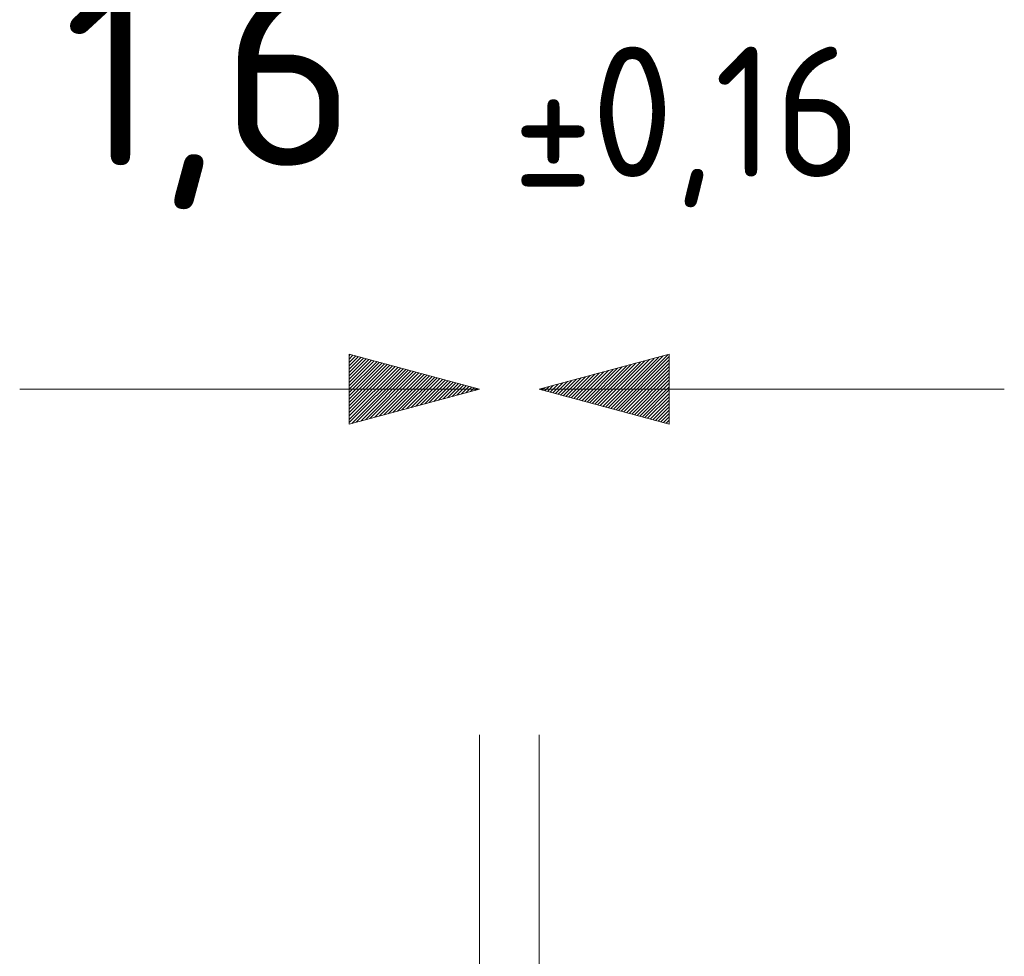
# Model space of a CAD drawing. Header units: inches. Extents: x 513 to 854, y 267 to 501.
# Tile 214 of 214: x 827 to 854, y 476 to 501. Entities that reach past the tile are written whole.
import ezdxf

# ---------------------------------------------------------------- set-up
doc = ezdxf.new("R2010")
doc.units = ezdxf.units.IN
doc.header["$MEASUREMENT"] = 0
for name, pattern in [('AI-Linetype-26', [25.719999, 12.86, -12.86]), ('AI-Linetype-27', [25.719999, 12.86, -12.86]), ('AI-Linetype-28', [25.719999, 12.86, -12.86]), ('AI-Linetype-29', [25.719999, 12.86, -12.86])]:
    doc.linetypes.add(name, pattern=pattern)
doc.layers.add('1', color=7, linetype='Continuous')
doc.layers.add('Top', color=7, linetype='Continuous')

# ---------------------------------------------------------------- blocks, each defined once
blk = doc.blocks.new('block 4409')
at = {"layer": '1', "color": 193, "linetype": 'AI-Linetype-26', "lineweight": 18, "true_color": 0x9966cc}
blk.add_lwpolyline([(841.402, 490.803), (853.902, 490.803)], dxfattribs=at)
blk = doc.blocks.new('block 4410')
at = {"layer": '1', "color": 193, "linetype": 'AI-Linetype-27', "lineweight": 18, "true_color": 0x9966cc}
blk.add_lwpolyline([(839.802, 490.803), (827.451, 490.803)], dxfattribs=at)
blk = doc.blocks.new('block 4411')
at = {"layer": '1', "color": 193, "linetype": 'AI-Linetype-28', "lineweight": 18, "true_color": 0x9966cc}
blk.add_lwpolyline([(841.402, 468.66), (841.402, 492.803)], dxfattribs=at)
blk = doc.blocks.new('block 4412')
at = {"layer": '1', "color": 193, "linetype": 'AI-Linetype-29', "lineweight": 18, "true_color": 0x9966cc}
blk.add_lwpolyline([(839.802, 468.66), (839.802, 492.803)], dxfattribs=at)
blk = doc.blocks.new('block 7894')
at = {"layer": 'Top', "color": 193, "true_color": 0x9966cc, "insert": (840.699, 495.687), "char_height": 3.5, "attachment_point": 7}
blk.add_mtext('\\fDINPro|b0|i0|c0|p34;\\W0.9483;±', dxfattribs=at)
blk = doc.blocks.new('block 7895')
at = {"layer": 'Top', "color": 193, "true_color": 0x9966cc, "insert": (842.809, 495.687), "char_height": 3.5, "attachment_point": 7}
blk.add_mtext('\\fDINPro|b0|i0|c0|p34;\\W0.9648;0,16', dxfattribs=at)
blk = doc.blocks.new('block 7896')
at = {"layer": 'Top', "color": 193, "true_color": 0x9966cc, "insert": (828.624, 495.637), "char_height": 5, "attachment_point": 7}
blk.add_mtext('\\fDINPro|b0|i0|c0|p34;\\W1.0528;1,6', dxfattribs=at)
blk = doc.blocks.new('block 7897')
at = {"layer": 'Top', "lineweight": 0}
blk.add_lwpolyline([(841.402, 490.803), (844.902, 491.74), (844.902, 489.865), (841.402, 490.803)], dxfattribs=at)
blk = doc.blocks.new('block 7898')
at = {"layer": 'Top', "lineweight": 0}
blk.add_lwpolyline([(841.416, 490.799), (841.427, 490.81)], dxfattribs=at)
blk = doc.blocks.new('block 7899')
at = {"layer": 'Top', "lineweight": 0}
blk.add_lwpolyline([(841.487, 490.78), (841.55, 490.842)], dxfattribs=at)
blk = doc.blocks.new('block 7900')
at = {"layer": 'Top', "lineweight": 0}
blk.add_lwpolyline([(841.558, 490.761), (841.673, 490.875)], dxfattribs=at)
blk = doc.blocks.new('block 7901')
at = {"layer": 'Top', "lineweight": 0}
blk.add_lwpolyline([(841.629, 490.742), (841.795, 490.908)], dxfattribs=at)
blk = doc.blocks.new('block 7902')
at = {"layer": 'Top', "lineweight": 0}
blk.add_lwpolyline([(841.7, 490.723), (841.918, 490.941)], dxfattribs=at)
blk = doc.blocks.new('block 7903')
at = {"layer": 'Top', "lineweight": 0}
blk.add_lwpolyline([(841.771, 490.704), (842.041, 490.974)], dxfattribs=at)
blk = doc.blocks.new('block 7904')
at = {"layer": 'Top', "lineweight": 0}
blk.add_lwpolyline([(841.841, 490.685), (842.163, 491.007)], dxfattribs=at)
blk = doc.blocks.new('block 7905')
at = {"layer": 'Top', "lineweight": 0}
blk.add_lwpolyline([(841.912, 490.666), (842.286, 491.04)], dxfattribs=at)
blk = doc.blocks.new('block 7906')
at = {"layer": 'Top', "lineweight": 0}
blk.add_lwpolyline([(841.983, 490.647), (842.409, 491.072)], dxfattribs=at)
blk = doc.blocks.new('block 7907')
at = {"layer": 'Top', "lineweight": 0}
blk.add_lwpolyline([(842.054, 490.628), (842.531, 491.105)], dxfattribs=at)
blk = doc.blocks.new('block 7908')
at = {"layer": 'Top', "lineweight": 0}
blk.add_lwpolyline([(842.125, 490.609), (842.654, 491.138)], dxfattribs=at)
blk = doc.blocks.new('block 7909')
at = {"layer": 'Top', "lineweight": 0}
blk.add_lwpolyline([(842.196, 490.59), (842.777, 491.171)], dxfattribs=at)
blk = doc.blocks.new('block 7910')
at = {"layer": 'Top', "lineweight": 0}
blk.add_lwpolyline([(842.266, 490.571), (842.899, 491.204)], dxfattribs=at)
blk = doc.blocks.new('block 7911')
at = {"layer": 'Top', "lineweight": 0}
blk.add_lwpolyline([(842.337, 490.552), (843.022, 491.237)], dxfattribs=at)
blk = doc.blocks.new('block 7912')
at = {"layer": 'Top', "lineweight": 0}
blk.add_lwpolyline([(842.408, 490.533), (843.145, 491.27)], dxfattribs=at)
blk = doc.blocks.new('block 7913')
at = {"layer": 'Top', "lineweight": 0}
blk.add_lwpolyline([(842.479, 490.514), (843.267, 491.303)], dxfattribs=at)
blk = doc.blocks.new('block 7914')
at = {"layer": 'Top', "lineweight": 0}
blk.add_lwpolyline([(842.55, 490.495), (843.39, 491.335)], dxfattribs=at)
blk = doc.blocks.new('block 7915')
at = {"layer": 'Top', "lineweight": 0}
blk.add_lwpolyline([(842.62, 490.476), (843.513, 491.368)], dxfattribs=at)
blk = doc.blocks.new('block 7916')
at = {"layer": 'Top', "lineweight": 0}
blk.add_lwpolyline([(842.691, 490.457), (843.635, 491.401)], dxfattribs=at)
blk = doc.blocks.new('block 7917')
at = {"layer": 'Top', "lineweight": 0}
blk.add_lwpolyline([(842.762, 490.438), (843.758, 491.434)], dxfattribs=at)
blk = doc.blocks.new('block 7918')
at = {"layer": 'Top', "lineweight": 0}
blk.add_lwpolyline([(842.833, 490.419), (843.881, 491.467)], dxfattribs=at)
blk = doc.blocks.new('block 7919')
at = {"layer": 'Top', "lineweight": 0}
blk.add_lwpolyline([(842.904, 490.4), (844.003, 491.5)], dxfattribs=at)
blk = doc.blocks.new('block 7920')
at = {"layer": 'Top', "lineweight": 0}
blk.add_lwpolyline([(842.975, 490.381), (844.126, 491.533)], dxfattribs=at)
blk = doc.blocks.new('block 7921')
at = {"layer": 'Top', "lineweight": 0}
blk.add_lwpolyline([(843.045, 490.362), (844.249, 491.566)], dxfattribs=at)
blk = doc.blocks.new('block 7922')
at = {"layer": 'Top', "lineweight": 0}
blk.add_lwpolyline([(843.116, 490.343), (844.371, 491.598)], dxfattribs=at)
blk = doc.blocks.new('block 7923')
at = {"layer": 'Top', "lineweight": 0}
blk.add_lwpolyline([(843.187, 490.324), (844.494, 491.631)], dxfattribs=at)
blk = doc.blocks.new('block 7924')
at = {"layer": 'Top', "lineweight": 0}
blk.add_lwpolyline([(843.258, 490.305), (844.617, 491.664)], dxfattribs=at)
blk = doc.blocks.new('block 7925')
at = {"layer": 'Top', "lineweight": 0}
blk.add_lwpolyline([(843.329, 490.286), (844.739, 491.697)], dxfattribs=at)
blk = doc.blocks.new('block 7926')
at = {"layer": 'Top', "lineweight": 0}
blk.add_lwpolyline([(843.4, 490.267), (844.862, 491.73)], dxfattribs=at)
blk = doc.blocks.new('block 7927')
at = {"layer": 'Top', "lineweight": 0}
blk.add_lwpolyline([(843.47, 490.248), (844.902, 491.68)], dxfattribs=at)
blk = doc.blocks.new('block 7928')
at = {"layer": 'Top', "lineweight": 0}
blk.add_lwpolyline([(843.541, 490.229), (844.902, 491.59)], dxfattribs=at)
blk = doc.blocks.new('block 7929')
at = {"layer": 'Top', "lineweight": 0}
blk.add_lwpolyline([(843.612, 490.21), (844.902, 491.5)], dxfattribs=at)
blk = doc.blocks.new('block 7930')
at = {"layer": 'Top', "lineweight": 0}
blk.add_lwpolyline([(843.683, 490.191), (844.902, 491.41)], dxfattribs=at)
blk = doc.blocks.new('block 7931')
at = {"layer": 'Top', "lineweight": 0}
blk.add_lwpolyline([(843.754, 490.172), (844.902, 491.32)], dxfattribs=at)
blk = doc.blocks.new('block 7932')
at = {"layer": 'Top', "lineweight": 0}
blk.add_lwpolyline([(843.825, 490.153), (844.902, 491.231)], dxfattribs=at)
blk = doc.blocks.new('block 7933')
at = {"layer": 'Top', "lineweight": 0}
blk.add_lwpolyline([(843.895, 490.134), (844.902, 491.141)], dxfattribs=at)
blk = doc.blocks.new('block 7934')
at = {"layer": 'Top', "lineweight": 0}
blk.add_lwpolyline([(843.966, 490.115), (844.902, 491.051)], dxfattribs=at)
blk = doc.blocks.new('block 7935')
at = {"layer": 'Top', "lineweight": 0}
blk.add_lwpolyline([(844.037, 490.096), (844.902, 490.961)], dxfattribs=at)
blk = doc.blocks.new('block 7936')
at = {"layer": 'Top', "lineweight": 0}
blk.add_lwpolyline([(844.108, 490.078), (844.902, 490.871)], dxfattribs=at)
blk = doc.blocks.new('block 7937')
at = {"layer": 'Top', "lineweight": 0}
blk.add_lwpolyline([(844.179, 490.059), (844.902, 490.782)], dxfattribs=at)
blk = doc.blocks.new('block 7938')
at = {"layer": 'Top', "lineweight": 0}
blk.add_lwpolyline([(844.249, 490.04), (844.902, 490.692)], dxfattribs=at)
blk = doc.blocks.new('block 7939')
at = {"layer": 'Top', "lineweight": 0}
blk.add_lwpolyline([(844.32, 490.021), (844.902, 490.602)], dxfattribs=at)
blk = doc.blocks.new('block 7940')
at = {"layer": 'Top', "lineweight": 0}
blk.add_lwpolyline([(844.391, 490.002), (844.902, 490.512)], dxfattribs=at)
blk = doc.blocks.new('block 7941')
at = {"layer": 'Top', "lineweight": 0}
blk.add_lwpolyline([(844.462, 489.983), (844.902, 490.422)], dxfattribs=at)
blk = doc.blocks.new('block 7942')
at = {"layer": 'Top', "lineweight": 0}
blk.add_lwpolyline([(844.533, 489.964), (844.902, 490.332)], dxfattribs=at)
blk = doc.blocks.new('block 7943')
at = {"layer": 'Top', "lineweight": 0}
blk.add_lwpolyline([(844.604, 489.945), (844.902, 490.243)], dxfattribs=at)
blk = doc.blocks.new('block 7944')
at = {"layer": 'Top', "lineweight": 0}
blk.add_lwpolyline([(844.674, 489.926), (844.902, 490.153)], dxfattribs=at)
blk = doc.blocks.new('block 7945')
at = {"layer": 'Top', "lineweight": 0}
blk.add_lwpolyline([(844.745, 489.907), (844.902, 490.063)], dxfattribs=at)
blk = doc.blocks.new('block 7946')
at = {"layer": 'Top', "lineweight": 0}
blk.add_lwpolyline([(844.816, 489.888), (844.902, 489.973)], dxfattribs=at)
blk = doc.blocks.new('block 7947')
at = {"layer": 'Top', "lineweight": 0}
blk.add_lwpolyline([(844.887, 489.869), (844.902, 489.883)], dxfattribs=at)
blk = doc.blocks.new('block 7948')
at = {"layer": 'Top', "lineweight": 0}
blk.add_lwpolyline([(839.802, 490.803), (836.302, 489.865), (836.302, 491.74), (839.802, 490.803)], dxfattribs=at)
blk = doc.blocks.new('block 7949')
at = {"layer": 'Top', "lineweight": 0}
blk.add_lwpolyline([(836.302, 491.701), (836.333, 491.732)], dxfattribs=at)
blk = doc.blocks.new('block 7950')
at = {"layer": 'Top', "lineweight": 0}
blk.add_lwpolyline([(836.302, 491.611), (836.404, 491.713)], dxfattribs=at)
blk = doc.blocks.new('block 7951')
at = {"layer": 'Top', "lineweight": 0}
blk.add_lwpolyline([(836.302, 491.521), (836.475, 491.694)], dxfattribs=at)
blk = doc.blocks.new('block 7952')
at = {"layer": 'Top', "lineweight": 0}
blk.add_lwpolyline([(836.302, 491.431), (836.546, 491.675)], dxfattribs=at)
blk = doc.blocks.new('block 7953')
at = {"layer": 'Top', "lineweight": 0}
blk.add_lwpolyline([(836.302, 491.341), (836.616, 491.656)], dxfattribs=at)
blk = doc.blocks.new('block 7954')
at = {"layer": 'Top', "lineweight": 0}
blk.add_lwpolyline([(836.302, 491.252), (836.687, 491.637)], dxfattribs=at)
blk = doc.blocks.new('block 7955')
at = {"layer": 'Top', "lineweight": 0}
blk.add_lwpolyline([(836.302, 491.162), (836.758, 491.618)], dxfattribs=at)
blk = doc.blocks.new('block 7956')
at = {"layer": 'Top', "lineweight": 0}
blk.add_lwpolyline([(836.302, 491.072), (836.829, 491.599)], dxfattribs=at)
blk = doc.blocks.new('block 7957')
at = {"layer": 'Top', "lineweight": 0}
blk.add_lwpolyline([(836.302, 490.982), (836.9, 491.58)], dxfattribs=at)
blk = doc.blocks.new('block 7958')
at = {"layer": 'Top', "lineweight": 0}
blk.add_lwpolyline([(836.302, 490.892), (836.97, 491.561)], dxfattribs=at)
blk = doc.blocks.new('block 7959')
at = {"layer": 'Top', "lineweight": 0}
blk.add_lwpolyline([(836.302, 490.803), (837.041, 491.542)], dxfattribs=at)
blk = doc.blocks.new('block 7960')
at = {"layer": 'Top', "lineweight": 0}
blk.add_lwpolyline([(836.302, 490.713), (837.112, 491.523)], dxfattribs=at)
blk = doc.blocks.new('block 7961')
at = {"layer": 'Top', "lineweight": 0}
blk.add_lwpolyline([(836.302, 490.623), (837.183, 491.504)], dxfattribs=at)
blk = doc.blocks.new('block 7962')
at = {"layer": 'Top', "lineweight": 0}
blk.add_lwpolyline([(836.302, 490.533), (837.254, 491.485)], dxfattribs=at)
blk = doc.blocks.new('block 7963')
at = {"layer": 'Top', "lineweight": 0}
blk.add_lwpolyline([(836.302, 490.443), (837.325, 491.466)], dxfattribs=at)
blk = doc.blocks.new('block 7964')
at = {"layer": 'Top', "lineweight": 0}
blk.add_lwpolyline([(836.302, 490.354), (837.395, 491.447)], dxfattribs=at)
blk = doc.blocks.new('block 7965')
at = {"layer": 'Top', "lineweight": 0}
blk.add_lwpolyline([(836.302, 490.264), (837.466, 491.428)], dxfattribs=at)
blk = doc.blocks.new('block 7966')
at = {"layer": 'Top', "lineweight": 0}
blk.add_lwpolyline([(836.302, 490.174), (837.537, 491.409)], dxfattribs=at)
blk = doc.blocks.new('block 7967')
at = {"layer": 'Top', "lineweight": 0}
blk.add_lwpolyline([(836.302, 490.084), (837.608, 491.39)], dxfattribs=at)
blk = doc.blocks.new('block 7968')
at = {"layer": 'Top', "lineweight": 0}
blk.add_lwpolyline([(836.302, 489.994), (837.679, 491.371)], dxfattribs=at)
blk = doc.blocks.new('block 7969')
at = {"layer": 'Top', "lineweight": 0}
blk.add_lwpolyline([(836.302, 489.905), (837.75, 491.352)], dxfattribs=at)
blk = doc.blocks.new('block 7970')
at = {"layer": 'Top', "lineweight": 0}
blk.add_lwpolyline([(836.37, 489.883), (837.82, 491.334)], dxfattribs=at)
blk = doc.blocks.new('block 7971')
at = {"layer": 'Top', "lineweight": 0}
blk.add_lwpolyline([(836.493, 489.916), (837.891, 491.315)], dxfattribs=at)
blk = doc.blocks.new('block 7972')
at = {"layer": 'Top', "lineweight": 0}
blk.add_lwpolyline([(836.615, 489.949), (837.962, 491.296)], dxfattribs=at)
blk = doc.blocks.new('block 7973')
at = {"layer": 'Top', "lineweight": 0}
blk.add_lwpolyline([(836.738, 489.982), (838.033, 491.277)], dxfattribs=at)
blk = doc.blocks.new('block 7974')
at = {"layer": 'Top', "lineweight": 0}
blk.add_lwpolyline([(836.861, 490.015), (838.104, 491.258)], dxfattribs=at)
blk = doc.blocks.new('block 7975')
at = {"layer": 'Top', "lineweight": 0}
blk.add_lwpolyline([(836.983, 490.047), (838.175, 491.239)], dxfattribs=at)
blk = doc.blocks.new('block 7976')
at = {"layer": 'Top', "lineweight": 0}
blk.add_lwpolyline([(837.106, 490.08), (838.245, 491.22)], dxfattribs=at)
blk = doc.blocks.new('block 7977')
at = {"layer": 'Top', "lineweight": 0}
blk.add_lwpolyline([(837.229, 490.113), (838.316, 491.201)], dxfattribs=at)
blk = doc.blocks.new('block 7978')
at = {"layer": 'Top', "lineweight": 0}
blk.add_lwpolyline([(837.351, 490.146), (838.387, 491.182)], dxfattribs=at)
blk = doc.blocks.new('block 7979')
at = {"layer": 'Top', "lineweight": 0}
blk.add_lwpolyline([(837.474, 490.179), (838.458, 491.163)], dxfattribs=at)
blk = doc.blocks.new('block 7980')
at = {"layer": 'Top', "lineweight": 0}
blk.add_lwpolyline([(837.597, 490.212), (838.529, 491.144)], dxfattribs=at)
blk = doc.blocks.new('block 7981')
at = {"layer": 'Top', "lineweight": 0}
blk.add_lwpolyline([(837.719, 490.245), (838.599, 491.125)], dxfattribs=at)
blk = doc.blocks.new('block 7982')
at = {"layer": 'Top', "lineweight": 0}
blk.add_lwpolyline([(837.842, 490.278), (838.67, 491.106)], dxfattribs=at)
blk = doc.blocks.new('block 7983')
at = {"layer": 'Top', "lineweight": 0}
blk.add_lwpolyline([(837.965, 490.31), (838.741, 491.087)], dxfattribs=at)
blk = doc.blocks.new('block 7984')
at = {"layer": 'Top', "lineweight": 0}
blk.add_lwpolyline([(838.087, 490.343), (838.812, 491.068)], dxfattribs=at)
blk = doc.blocks.new('block 7985')
at = {"layer": 'Top', "lineweight": 0}
blk.add_lwpolyline([(838.21, 490.376), (838.883, 491.049)], dxfattribs=at)
blk = doc.blocks.new('block 7986')
at = {"layer": 'Top', "lineweight": 0}
blk.add_lwpolyline([(838.333, 490.409), (838.954, 491.03)], dxfattribs=at)
blk = doc.blocks.new('block 7987')
at = {"layer": 'Top', "lineweight": 0}
blk.add_lwpolyline([(838.455, 490.442), (839.024, 491.011)], dxfattribs=at)
blk = doc.blocks.new('block 7988')
at = {"layer": 'Top', "lineweight": 0}
blk.add_lwpolyline([(838.578, 490.475), (839.095, 490.992)], dxfattribs=at)
blk = doc.blocks.new('block 7989')
at = {"layer": 'Top', "lineweight": 0}
blk.add_lwpolyline([(838.701, 490.508), (839.166, 490.973)], dxfattribs=at)
blk = doc.blocks.new('block 7990')
at = {"layer": 'Top', "lineweight": 0}
blk.add_lwpolyline([(838.823, 490.541), (839.237, 490.954)], dxfattribs=at)
blk = doc.blocks.new('block 7991')
at = {"layer": 'Top', "lineweight": 0}
blk.add_lwpolyline([(838.946, 490.573), (839.308, 490.935)], dxfattribs=at)
blk = doc.blocks.new('block 7992')
at = {"layer": 'Top', "lineweight": 0}
blk.add_lwpolyline([(839.069, 490.606), (839.379, 490.916)], dxfattribs=at)
blk = doc.blocks.new('block 7993')
at = {"layer": 'Top', "lineweight": 0}
blk.add_lwpolyline([(839.191, 490.639), (839.449, 490.897)], dxfattribs=at)
blk = doc.blocks.new('block 7994')
at = {"layer": 'Top', "lineweight": 0}
blk.add_lwpolyline([(839.314, 490.672), (839.52, 490.878)], dxfattribs=at)
blk = doc.blocks.new('block 7995')
at = {"layer": 'Top', "lineweight": 0}
blk.add_lwpolyline([(839.437, 490.705), (839.591, 490.859)], dxfattribs=at)
blk = doc.blocks.new('block 7996')
at = {"layer": 'Top', "lineweight": 0}
blk.add_lwpolyline([(839.56, 490.738), (839.662, 490.84)], dxfattribs=at)
blk = doc.blocks.new('block 7997')
at = {"layer": 'Top', "lineweight": 0}
blk.add_lwpolyline([(839.682, 490.771), (839.733, 490.821)], dxfattribs=at)

msp = doc.modelspace()

# ---------------------------------------------------------------- block references
at = {"layer": '1'}
for name in ['block 4412', 'block 4411', 'block 4410', 'block 4409']:
    msp.add_blockref(name, (0, 0), dxfattribs=at)
at = {"layer": 'Top'}
for name in ['block 7896', 'block 7894', 'block 7895', 'block 7948', 'block 7949', 'block 7897', 'block 7926', 'block 7950', 'block 7951', 'block 7952', 'block 7953', 'block 7954', 'block 7955', 'block 7956', 'block 7957', 'block 7958', 'block 7959', 'block 7960', 'block 7961', 'block 7962', 'block 7963', 'block 7918', 'block 7919', 'block 7920', 'block 7921', 'block 7922', 'block 7923', 'block 7924', 'block 7925', 'block 7927', 'block 7928', 'block 7929', 'block 7964', 'block 7965', 'block 7966', 'block 7967', 'block 7968', 'block 7969', 'block 7970', 'block 7971', 'block 7972', 'block 7973', 'block 7974', 'block 7975', 'block 7976', 'block 7977', 'block 7910', 'block 7911', 'block 7912', 'block 7913', 'block 7914', 'block 7915', 'block 7916', 'block 7917', 'block 7930', 'block 7931', 'block 7932', 'block 7978', 'block 7979', 'block 7980', 'block 7981', 'block 7982', 'block 7983', 'block 7984', 'block 7985', 'block 7986', 'block 7987', 'block 7988', 'block 7989', 'block 7990', 'block 7991', 'block 7902', 'block 7903', 'block 7904', 'block 7905', 'block 7906', 'block 7907', 'block 7908', 'block 7909', 'block 7933', 'block 7934', 'block 7935', 'block 7992', 'block 7993', 'block 7994', 'block 7995', 'block 7996', 'block 7997', 'block 7898', 'block 7899', 'block 7900', 'block 7901', 'block 7936', 'block 7937', 'block 7938', 'block 7939', 'block 7940', 'block 7941', 'block 7942', 'block 7943', 'block 7944', 'block 7945', 'block 7946', 'block 7947']:
    msp.add_blockref(name, (0, 0), dxfattribs=at)

doc.saveas('drawing.dxf')
